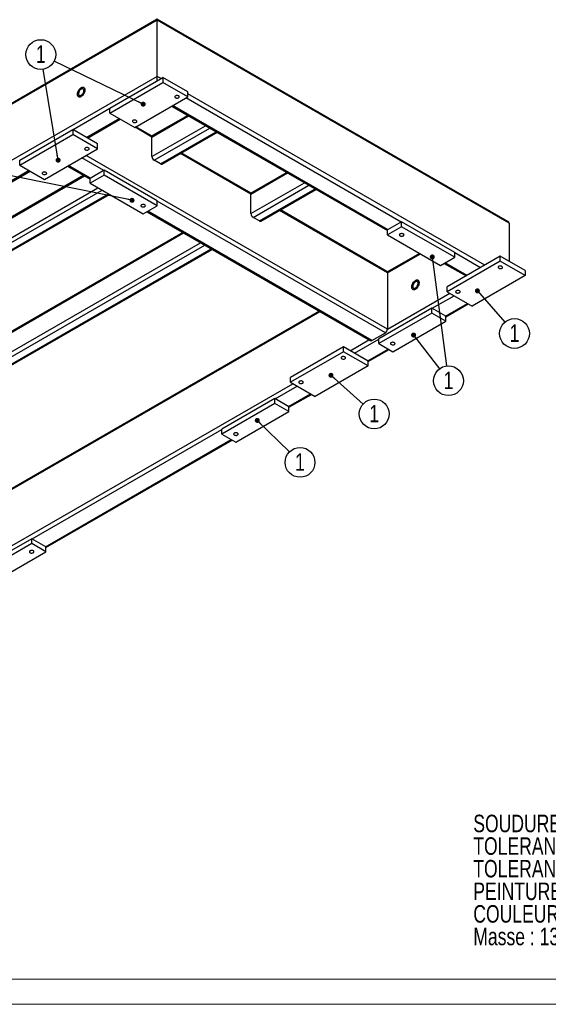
# Model space of a CAD drawing. Header units: millimetres. Extents: x 0 to 841, y 0 to 594.
# Tile 6 of 12: x 531 to 637, y 0 to 197. Entities that reach past the tile are written whole.
import ezdxf

# ---------------------------------------------------------------- set-up
doc = ezdxf.new("R2010")
doc.units = ezdxf.units.MM
doc.layers.add('NOTES', color=6, linetype='Continuous')
doc.layers.add('TRAIT-FORT', color=4, linetype='Continuous', lineweight=25)
doc.styles.add('SLDTEXTSTYLE0', font='TXT', dxfattribs={"width": 0.75})
doc.dimstyles.new('SLDDIMSTYLE2', dxfattribs={"dimtxt": 0.18, "dimasz": 1, "dimexe": 0, "dimexo": 0.0625, "dimgap": 0, "dimtad": 0, "dimtih": 1, "dimtoh": 1, "dimdec": 0, "dimrnd": 1e-09, "dimzin": 0, "dimdsep": 46, "dimtxsty": 'Standard', "dimblk1": 'DOT', "dimblk2": 'DOT', "dimsah": 1, "dimcen": 0.09, "dimadec": 0, "dimazin": 0, "dimtfac": 1, "dimtdec": 0, "dimtofl": 0, "dimtmove": 0, "dimatfit": 3, "dimldrblk": 'DOT', "dimfxl": 1, "dimfrac": 2, "dimtolj": 1, "dimtzin": 0, "dimarcsym": 0})

# ---------------------------------------------------------------- blocks, each defined once
blk = doc.blocks.new('SW_NOTE_0')
at = {"layer": 'NOTES', "color": 0, "char_height": 3.5, "attachment_point": 1, "style": 'SLDTEXTSTYLE0'}
for s, insert in [('SOUDURES :  A=3 CONTINUE ETANCHE', (0, 4.51)), ('TOLERANCE GENERALE : ± 1 mm', (0, -0.01)), ('TOLERANCE DE PLANEITE : ± 1 mm/m', (0, -4.54)), ('PEINTURE EPOXY EP: 60µ', (0, -9.07)), ('COULEUR : BLANC RAL 9010', (0, -13.59)), ('Masse : 136.78 Kg', (0, -18.12))]:
    blk.add_mtext(s, dxfattribs=dict(at, insert=insert))
blk = doc.blocks.new('SW_NOTE_16')
at = {"layer": 'NOTES', "color": 0}
blk.add_circle((2.22, -1.99), 2.98, dxfattribs=at)
at = {"layer": 'NOTES', "color": 0, "insert": (2.23, -0.17), "char_height": 3.5, "attachment_point": 2, "style": 'SLDTEXTSTYLE0'}
blk.add_mtext('1', dxfattribs=at)
blk = doc.blocks.new('_Dot')
at = {"color": 0, "linetype": 'ByBlock', "lineweight": -2}
blk.add_line((-0.5, 0), (-1, 0), dxfattribs=at)
at = {"color": 0, "linetype": 'ByBlock', "const_width": 0.5}
blk.add_lwpolyline([(-0.25, 0, 1), (0.25, 0, 1)], format="xyb", close=True, dxfattribs=at)
blk = doc.blocks.new('SW_NOTE_17')
at = {"layer": 'NOTES', "color": 0}
blk.add_circle((2.13, -2.09), 2.98, dxfattribs=at)
at = {"layer": 'NOTES', "color": 0, "insert": (2.13, -0.27), "char_height": 3.5, "attachment_point": 2, "style": 'SLDTEXTSTYLE0'}
blk.add_mtext('1', dxfattribs=at)
blk = doc.blocks.new('SW_NOTE_18')
at = {"layer": 'NOTES', "color": 0}
blk.add_circle((1.96, -2.25), 2.98, dxfattribs=at)
at = {"layer": 'NOTES', "color": 0, "insert": (1.96, -0.43), "char_height": 3.5, "attachment_point": 2, "style": 'SLDTEXTSTYLE0'}
blk.add_mtext('1', dxfattribs=at)
blk = doc.blocks.new('SW_NOTE_19')
at = {"layer": 'NOTES', "color": 0}
blk.add_circle((1.81, -2.37), 2.98, dxfattribs=at)
at = {"layer": 'NOTES', "color": 0, "insert": (1.82, -0.55), "char_height": 3.5, "attachment_point": 2, "style": 'SLDTEXTSTYLE0'}
blk.add_mtext('1', dxfattribs=at)
blk = doc.blocks.new('SW_NOTE_20')
at = {"layer": 'NOTES', "color": 0}
blk.add_circle((-0.48, 2.94), 2.98, dxfattribs=at)
at = {"layer": 'NOTES', "color": 0, "insert": (-0.48, 4.76), "char_height": 3.5, "attachment_point": 2, "style": 'SLDTEXTSTYLE0'}
blk.add_mtext('1', dxfattribs=at)

msp = doc.modelspace()

# ---------------------------------------------------------------- linework, layer by layer
at = {"lineweight": 18}
for p, q in [((836, 5), (5, 5)), ((841, 0), (0, 0))]:
    msp.add_line(p, q, dxfattribs=at)
at = {"lineweight": 18, "flags": 128}
msp.add_lwpolyline([(607.73, 153.81), (607.56, 153.75), (607.37, 153.73), (607.18, 153.75), (607.02, 153.81), (606.91, 153.91), (606.87, 154.02), (606.91, 154.13), (607.02, 154.22), (607.18, 154.29), (607.37, 154.31), (607.56, 154.29), (607.73, 154.22), (607.83, 154.13), (607.87, 154.02), (607.83, 153.91), (607.73, 153.81)], dxfattribs=at)
at = {"layer": 'TRAIT-FORT', "lineweight": 25}
for p, q in [((558.51, 197.21), (352.64, 78.36)), ((628.62, 156.73), (558.51, 197.21)), ((558.51, 197), (558.51, 197.21)), ((558.51, 197), (558.51, 197.21)), ((558.51, 197), (352.39, 78.01)), ((628.87, 156.39), (558.51, 197)), ((558.51, 185.74), (558.51, 197)), ((558.51, 185.74), (352.39, 66.74)), ((549.04, 179.37), (559.64, 185.49)), ((558.51, 184.84), (558.51, 185.74)), ((558.51, 184.84), (558.51, 185.74)), ((559.29, 185.29), (558.51, 185.74)), ((559.64, 185.49), (559.64, 184.51)), ((564.59, 182.63), (559.64, 185.49)), ((549.04, 178.39), (559.64, 184.51)), ((564.59, 181.65), (559.64, 184.51)), ((553.99, 175.53), (564.59, 181.65)), ((607.3, 156.59), (564.24, 181.45)), ((564.59, 181.65), (564.59, 182.63)), ((623.99, 147.94), (564.59, 182.23)), ((549.04, 178.39), (549.04, 179.37)), ((561.38, 179.8), (604.54, 154.88)), ((604.61, 155.04), (561.55, 179.9)), ((549.04, 179.29), (541.68, 175.04)), ((549.04, 178.39), (553.99, 175.53)), ((557.45, 173.61), (564.77, 177.84)), ((564.59, 177.94), (557.58, 173.89)), ((550.95, 177.29), (544.37, 173.49)), ((544.55, 173.39), (551.12, 177.18)), ((557.45, 173.61), (554.06, 175.57)), ((557.49, 173.8), (554.23, 175.67)), ((557.45, 169.69), (568.16, 175.88)), ((531.01, 168.96), (541.61, 175.08)), ((531.01, 167.98), (541.61, 174.1)), ((541.61, 175.08), (541.61, 174.1)), ((546.56, 172.22), (541.61, 175.08)), ((546.56, 171.24), (541.61, 174.1)), ((557.45, 169.69), (557.45, 173.61)), ((557.88, 168.96), (569.01, 175.39)), ((559.15, 168.23), (570.28, 174.65)), ((559.45, 168.2), (570.46, 174.55)), ((546.56, 171.24), (546.56, 172.22)), ((535.95, 165.12), (546.56, 171.24)), ((604.54, 135.16), (544.3, 169.94)), ((577.25, 162.18), (563.14, 170.33)), ((577.29, 162.37), (563.32, 170.43)), ((531.01, 167.98), (531.01, 168.96)), ((531.01, 167.98), (535.95, 165.12)), ((540.59, 167.8), (545.08, 165.2)), ((545.15, 165.37), (540.76, 167.9)), ((547.83, 166.92), (543.45, 169.45)), ((559.15, 168.23), (557.88, 168.96)), ((481.92, 130.01), (543.98, 165.84)), ((543.8, 165.94), (482.04, 130.28)), ((532.91, 166.88), (528.53, 164.35)), ((528.6, 164.18), (533.09, 166.78)), ((547.9, 166.96), (545.08, 165.33)), ((547.9, 165.98), (545.08, 164.35)), ((547.9, 165.98), (547.9, 166.96)), ((558.51, 160.84), (547.9, 166.96)), ((558.51, 159.86), (547.9, 165.98)), ((577.25, 162.18), (584.57, 166.41)), ((584.39, 166.51), (577.37, 162.46)), ((545.08, 164.35), (545.08, 165.33)), ((545.08, 164.35), (555.68, 158.22)), ((577.25, 158.27), (587.96, 164.45)), ((577.67, 157.53), (588.81, 163.96)), ((481.92, 126.09), (546.63, 163.45)), ((482.34, 125.36), (547.48, 162.96)), ((483.61, 124.62), (548.75, 162.22)), ((483.91, 124.59), (548.93, 162.12)), ((577.25, 158.27), (577.25, 162.18)), ((578.95, 156.8), (590.08, 163.22)), ((579.25, 156.77), (590.26, 163.12)), ((555.68, 158.22), (558.51, 159.86)), ((558.51, 159.86), (558.51, 160.84)), ((604.12, 134.42), (558.51, 160.75)), ((556.43, 158.65), (601.13, 132.84)), ((601.43, 132.87), (556.6, 158.75)), ((604.54, 146.43), (582.94, 158.9)), ((604.42, 146.7), (583.12, 159)), ((578.95, 156.8), (577.67, 157.53)), ((607.37, 156.63), (604.54, 155)), ((607.37, 155.65), (607.37, 156.63)), ((617.98, 150.51), (607.37, 156.63)), ((628.87, 156.39), (628.87, 148.71)), ((501.72, 118.58), (563.78, 154.41)), ((563.6, 154.51), (501.84, 118.85)), ((607.37, 155.65), (604.54, 154.02)), ((604.54, 154.02), (604.54, 155)), ((604.54, 154.02), (615.15, 147.9)), ((617.98, 149.53), (607.37, 155.65)), ((501.72, 114.66), (567.17, 152.45)), ((502.14, 113.93), (568.02, 151.96)), ((503.41, 113.19), (569.29, 151.22)), ((503.71, 113.16), (569.47, 151.12)), ((610.94, 150.32), (604.51, 146.61)), ((604.54, 146.43), (611.12, 150.22)), ((617.98, 149.53), (617.98, 150.51)), ((623.14, 147.45), (617.98, 150.43)), ((615.15, 147.9), (617.98, 149.53)), ((615.89, 148.32), (620.28, 145.79)), ((620.45, 145.9), (616.07, 148.43)), ((627.1, 149.73), (616.49, 143.61)), ((627.1, 148.75), (616.49, 142.63)), ((627.1, 148.75), (627.1, 149.73)), ((632.05, 146.88), (627.1, 149.73)), ((632.05, 145.9), (627.1, 148.75)), ((604.54, 146.43), (604.54, 135.16)), ((632.05, 145.9), (621.44, 139.77)), ((632.05, 146.88), (632.05, 145.9)), ((604.54, 135.16), (616.99, 142.34)), ((616.49, 142.63), (616.49, 143.61)), ((616.49, 142.63), (621.44, 139.77)), ((613.45, 139.32), (617.84, 141.85)), ((616.14, 137.77), (620.52, 140.3)), ((616.21, 137.61), (620.7, 140.2)), ((590.9, 138.75), (528.97, 103)), ((529.01, 102.82), (591.07, 138.65)), ((613.38, 139.36), (602.78, 133.24)), ((613.38, 138.38), (602.78, 132.26)), ((613.38, 138.38), (613.38, 139.36)), ((616.21, 137.73), (613.38, 139.36)), ((616.21, 136.75), (613.38, 138.38)), ((605.6, 130.63), (616.21, 136.75)), ((616.21, 136.75), (616.21, 137.73)), ((601.43, 132.87), (604.12, 134.42)), ((597.07, 130.84), (600.83, 133.02)), ((597.92, 130.35), (602.78, 133.16)), ((602.78, 132.26), (602.78, 133.24)), ((602.78, 132.26), (605.6, 130.63)), ((595.72, 131.62), (585.12, 125.5)), ((595.72, 130.64), (585.12, 124.52)), ((595.72, 130.64), (595.72, 131.62)), ((600.67, 128.76), (595.72, 131.62)), ((600.67, 127.78), (595.72, 130.64)), ((600.6, 128.8), (604.69, 131.16)), ((600.67, 128.64), (604.86, 131.06)), ((600.67, 127.78), (600.67, 128.76)), ((600.67, 127.78), (590.07, 121.66)), ((529.01, 91.55), (585.61, 124.23)), ((585.12, 124.52), (585.12, 125.5)), ((585.12, 124.52), (590.07, 121.66)), ((582.08, 121.21), (586.46, 123.74)), ((582.01, 121.25), (571.4, 115.13)), ((582.01, 120.27), (571.4, 114.15)), ((582.01, 120.27), (582.01, 121.25)), ((584.84, 119.62), (582.01, 121.25)), ((584.84, 118.64), (582.01, 120.27)), ((584.76, 119.66), (589.15, 122.19)), ((584.84, 119.5), (589.32, 122.09)), ((574.23, 112.52), (584.84, 118.64)), ((584.84, 118.64), (584.84, 119.62)), ((533.48, 93.16), (571.4, 115.05)), ((571.4, 114.15), (571.4, 115.13)), ((536.17, 91.6), (573.31, 113.05)), ((536.24, 91.44), (573.48, 112.94)), ((571.4, 114.15), (574.23, 112.52)), ((533.41, 93.2), (522.8, 87.07)), ((533.41, 92.22), (533.41, 93.2)), ((536.24, 91.56), (533.41, 93.2)), ((533.41, 92.22), (522.8, 86.09)), ((536.24, 90.58), (533.41, 92.22)), ((536.24, 90.58), (536.24, 91.56)), ((525.63, 84.46), (536.24, 90.58))]:
    msp.add_line(p, q, dxfattribs=at)
at = {"layer": 'TRAIT-FORT', "lineweight": 25, "flags": 128}
for points in [[(543.31, 183.45), (543.17, 183.36), (543.04, 183.24), (542.92, 183.1), (542.81, 182.94), (542.72, 182.77), (542.64, 182.59), (542.6, 182.42), (542.57, 182.25), (542.57, 182.09), (542.6, 181.95), (542.64, 181.83), (542.72, 181.73), (542.81, 181.67), (542.92, 181.64), (543.04, 181.64), (543.17, 181.67), (543.31, 181.74), (543.45, 181.83), (543.58, 181.95), (543.7, 182.09), (543.81, 182.25), (543.9, 182.42), (543.97, 182.59), (544.02, 182.77), (544.05, 182.94), (544.05, 183.1), (544.02, 183.24), (543.97, 183.36), (543.9, 183.45), (543.81, 183.52), (543.7, 183.55), (543.58, 183.55), (543.45, 183.51), (543.31, 183.45)], [(543.31, 183.45), (543.45, 183.52), (543.58, 183.55), (543.7, 183.55), (543.81, 183.52), (543.9, 183.45), (543.97, 183.36), (544.02, 183.24), (544.05, 183.1), (544.05, 182.94), (544.02, 182.77), (543.97, 182.6), (543.9, 182.42), (543.81, 182.25), (543.7, 182.09), (543.58, 181.95), (543.45, 181.83), (543.31, 181.74), (543.17, 181.67), (543.04, 181.64), (542.92, 181.64), (542.81, 181.67), (542.72, 181.74), (542.64, 181.83), (542.59, 181.95), (542.57, 182.09), (542.57, 182.25), (542.59, 182.42), (542.64, 182.59), (542.72, 182.77), (542.81, 182.94), (542.92, 183.1), (543.04, 183.24), (543.17, 183.36), (543.31, 183.45)], [(543.31, 183.21), (543.2, 183.13), (543.09, 183.02), (542.99, 182.9), (542.91, 182.76), (542.84, 182.61), (542.8, 182.46), (542.78, 182.32), (542.79, 182.19), (542.82, 182.08), (542.87, 182), (542.94, 181.94), (543.04, 181.91), (543.14, 181.92), (543.25, 181.95), (543.37, 182.02), (543.48, 182.11), (543.58, 182.23), (543.67, 182.36), (543.75, 182.5), (543.8, 182.65), (543.83, 182.8), (543.84, 182.93), (543.82, 183.05), (543.78, 183.15), (543.71, 183.22), (543.63, 183.27), (543.53, 183.28), (543.42, 183.26), (543.31, 183.21)], [(562.15, 181.47), (562.26, 181.43), (562.38, 181.4), (562.5, 181.39), (562.63, 181.41), (562.74, 181.45), (562.83, 181.5), (562.89, 181.56), (562.92, 181.64), (562.91, 181.71), (562.87, 181.78), (562.79, 181.84), (562.69, 181.88), (562.57, 181.91), (562.44, 181.91), (562.31, 181.9), (562.2, 181.86), (562.11, 181.81), (562.05, 181.74), (562.02, 181.67), (562.03, 181.6), (562.08, 181.53), (562.15, 181.47)], [(553.67, 176.57), (553.77, 176.53), (553.89, 176.5), (554.02, 176.5), (554.14, 176.51), (554.26, 176.55), (554.35, 176.6), (554.41, 176.66), (554.43, 176.74), (554.43, 176.81), (554.38, 176.88), (554.3, 176.94), (554.2, 176.98), (554.08, 177.01), (553.95, 177.01), (553.83, 177), (553.72, 176.96), (553.63, 176.91), (553.56, 176.85), (553.54, 176.77), (553.55, 176.7), (553.59, 176.63), (553.67, 176.57)], [(544.12, 171.06), (544.22, 171.02), (544.34, 170.99), (544.47, 170.99), (544.6, 171), (544.71, 171.04), (544.8, 171.09), (544.86, 171.15), (544.89, 171.23), (544.88, 171.3), (544.84, 171.37), (544.76, 171.43), (544.66, 171.47), (544.54, 171.5), (544.41, 171.5), (544.28, 171.49), (544.17, 171.45), (544.08, 171.4), (544.02, 171.34), (543.99, 171.26), (544, 171.19), (544.05, 171.12), (544.12, 171.06)], [(535.64, 166.16), (535.74, 166.12), (535.86, 166.09), (535.99, 166.09), (536.11, 166.1), (536.22, 166.14), (536.32, 166.19), (536.38, 166.26), (536.4, 166.33), (536.39, 166.4), (536.35, 166.47), (536.27, 166.53), (536.17, 166.57), (536.05, 166.6), (535.92, 166.61), (535.8, 166.59), (535.69, 166.55), (535.59, 166.5), (535.53, 166.44), (535.51, 166.36), (535.52, 166.29), (535.56, 166.22), (535.64, 166.16)], [(555.36, 159.67), (555.47, 159.63), (555.59, 159.6), (555.72, 159.6), (555.84, 159.61), (555.95, 159.65), (556.04, 159.7), (556.1, 159.76), (556.13, 159.84), (556.12, 159.91), (556.08, 159.98), (556, 160.04), (555.9, 160.08), (555.78, 160.11), (555.65, 160.11), (555.53, 160.1), (555.41, 160.06), (555.32, 160.01), (555.26, 159.95), (555.23, 159.87), (555.24, 159.8), (555.29, 159.73), (555.36, 159.67)], [(607.05, 153.83), (607.16, 153.79), (607.28, 153.76), (607.4, 153.76), (607.53, 153.78), (607.64, 153.81), (607.73, 153.86), (607.79, 153.93), (607.82, 154), (607.81, 154.07), (607.77, 154.14), (607.69, 154.2), (607.59, 154.25), (607.47, 154.27), (607.34, 154.28), (607.22, 154.26), (607.1, 154.23), (607.01, 154.17), (606.95, 154.11), (606.92, 154.04), (606.93, 153.96), (606.98, 153.89), (607.05, 153.83)], [(626.78, 147.34), (626.89, 147.3), (627.01, 147.27), (627.13, 147.27), (627.26, 147.28), (627.37, 147.32), (627.46, 147.37), (627.52, 147.44), (627.55, 147.51), (627.54, 147.58), (627.5, 147.65), (627.42, 147.71), (627.32, 147.76), (627.2, 147.78), (627.07, 147.79), (626.94, 147.77), (626.83, 147.74), (626.74, 147.68), (626.68, 147.62), (626.65, 147.55), (626.66, 147.47), (626.71, 147.4), (626.78, 147.34)], [(610.13, 144.88), (609.99, 144.78), (609.86, 144.66), (609.74, 144.52), (609.63, 144.36), (609.54, 144.19), (609.47, 144.02), (609.42, 143.84), (609.39, 143.67), (609.39, 143.51), (609.42, 143.37), (609.47, 143.25), (609.54, 143.16), (609.63, 143.1), (609.74, 143.06), (609.86, 143.06), (609.99, 143.1), (610.13, 143.16), (610.27, 143.25), (610.4, 143.37), (610.52, 143.52), (610.63, 143.67), (610.72, 143.84), (610.79, 144.02), (610.84, 144.2), (610.87, 144.37), (610.87, 144.52), (610.84, 144.67), (610.79, 144.78), (610.72, 144.88), (610.63, 144.94), (610.52, 144.97), (610.4, 144.97), (610.27, 144.94), (610.13, 144.88)], [(610.13, 144.88), (610.27, 144.94), (610.4, 144.97), (610.52, 144.97), (610.63, 144.94), (610.72, 144.88), (610.79, 144.78), (610.84, 144.67), (610.87, 144.52), (610.87, 144.37), (610.84, 144.2), (610.79, 144.02), (610.72, 143.84), (610.63, 143.67), (610.52, 143.52), (610.4, 143.37), (610.27, 143.25), (610.13, 143.16), (609.99, 143.1), (609.86, 143.06), (609.74, 143.06), (609.63, 143.1), (609.54, 143.16), (609.47, 143.25), (609.42, 143.37), (609.39, 143.51), (609.39, 143.67), (609.42, 143.84), (609.47, 144.02), (609.54, 144.19), (609.63, 144.36), (609.74, 144.52), (609.86, 144.66), (609.99, 144.78), (610.13, 144.88)], [(610.13, 144.63), (610.02, 144.55), (609.91, 144.45), (609.81, 144.32), (609.73, 144.18), (609.66, 144.03), (609.62, 143.89), (609.6, 143.75), (609.61, 143.62), (609.64, 143.51), (609.69, 143.42), (609.77, 143.36), (609.86, 143.34), (609.96, 143.34), (610.07, 143.38), (610.19, 143.44), (610.3, 143.54), (610.4, 143.65), (610.5, 143.78), (610.57, 143.93), (610.62, 144.08), (610.65, 144.22), (610.66, 144.36), (610.64, 144.48), (610.6, 144.58), (610.53, 144.65), (610.45, 144.69), (610.35, 144.7), (610.24, 144.68), (610.13, 144.63)], [(618.3, 142.45), (618.4, 142.4), (618.52, 142.38), (618.65, 142.37), (618.77, 142.39), (618.89, 142.42), (618.98, 142.47), (619.04, 142.54), (619.06, 142.61), (619.06, 142.68), (619.01, 142.75), (618.93, 142.81), (618.83, 142.86), (618.71, 142.88), (618.58, 142.89), (618.46, 142.87), (618.35, 142.84), (618.26, 142.79), (618.19, 142.72), (618.17, 142.65), (618.18, 142.57), (618.22, 142.51), (618.3, 142.45)], [(605.92, 132.08), (606, 132.14), (606.04, 132.21), (606.05, 132.28), (606.03, 132.35), (605.97, 132.42), (605.87, 132.47), (605.76, 132.5), (605.64, 132.52), (605.51, 132.52), (605.39, 132.49), (605.29, 132.44), (605.21, 132.39), (605.17, 132.32), (605.16, 132.24), (605.18, 132.17), (605.24, 132.11), (605.34, 132.05), (605.45, 132.02), (605.57, 132), (605.7, 132.01), (605.82, 132.03), (605.92, 132.08)], [(595.41, 129.23), (595.51, 129.19), (595.63, 129.16), (595.76, 129.16), (595.88, 129.17), (595.99, 129.21), (596.08, 129.26), (596.15, 129.32), (596.17, 129.4), (596.16, 129.47), (596.12, 129.54), (596.04, 129.6), (595.94, 129.64), (595.82, 129.67), (595.69, 129.67), (595.57, 129.66), (595.45, 129.62), (595.36, 129.57), (595.3, 129.51), (595.28, 129.43), (595.28, 129.36), (595.33, 129.29), (595.41, 129.23)], [(586.92, 124.33), (587.02, 124.29), (587.14, 124.26), (587.27, 124.26), (587.4, 124.27), (587.51, 124.31), (587.6, 124.36), (587.66, 124.43), (587.69, 124.5), (587.68, 124.57), (587.63, 124.64), (587.56, 124.7), (587.45, 124.74), (587.33, 124.77), (587.21, 124.78), (587.08, 124.76), (586.97, 124.72), (586.88, 124.67), (586.82, 124.61), (586.79, 124.53), (586.8, 124.46), (586.84, 124.39), (586.92, 124.33)], [(574.55, 113.96), (574.62, 114.02), (574.67, 114.09), (574.68, 114.17), (574.65, 114.24), (574.59, 114.3), (574.5, 114.36), (574.39, 114.39), (574.26, 114.41), (574.13, 114.4), (574.01, 114.38), (573.91, 114.33), (573.83, 114.27), (573.79, 114.2), (573.78, 114.13), (573.81, 114.06), (573.87, 113.99), (573.96, 113.94), (574.07, 113.9), (574.2, 113.89), (574.32, 113.89), (574.44, 113.92), (574.55, 113.96)], [(533.09, 90.4), (533.19, 90.36), (533.31, 90.33), (533.44, 90.32), (533.57, 90.34), (533.68, 90.38), (533.77, 90.43), (533.83, 90.49), (533.86, 90.56), (533.85, 90.64), (533.8, 90.71), (533.73, 90.77), (533.62, 90.81), (533.5, 90.84), (533.38, 90.84), (533.25, 90.83), (533.14, 90.79), (533.05, 90.74), (532.99, 90.67), (532.96, 90.6), (532.97, 90.53), (533.01, 90.46), (533.09, 90.4)]]:
    msp.add_lwpolyline(points, dxfattribs=at)
at = {"layer": 'TRAIT-FORT', "lineweight": 25}
for centre, radius, start, end in [((557.74, 173.65), 0.288, 124.0564, 187.2558), ((558.37, 169.74), 0.922, 182.6055, 237.3945), ((559.32, 168.47), 0.302, 234.3824, 294.3071), ((577.54, 162.22), 0.288, 124.0564, 187.2558), ((578.17, 158.31), 0.922, 182.6055, 237.3945), ((579.12, 157.04), 0.302, 234.3824, 294.3071), ((604.25, 146.46), 0.296, 353.7012, 54.9867), ((603.62, 135.2), 0.922, 302.6055, 357.3945), ((601.26, 133.12), 0.302, 245.6929, 305.6176)]:
    msp.add_arc(centre, radius, start, end, dxfattribs=at)
msp.add_ellipse((628.02, 156.39), major_axis=(0.849, 0), ratio=0.577382, start_param=0, end_param=0.785479, dxfattribs=at)

# ---------------------------------------------------------------- block references
at = {"layer": 'NOTES'}
for name, p in [('SW_NOTE_20', (535.7, 187.17)), ('SW_NOTE_18', (627.98, 136.52)), ('SW_NOTE_19', (614.92, 127.2)), ('SW_NOTE_16', (599.67, 120.16)), ('SW_NOTE_17', (584.92, 110.57)), ('SW_NOTE_0', (621.7, 33.44))]:
    msp.add_blockref(name, p, dxfattribs=at)

# ---------------------------------------------------------------- leaders
for points in [[(555.7, 180.18), (537.9, 188.81)], [(538.68, 168.98), (535.7, 187.17)], [(553.46, 160.94), (503.3, 171.04)], [(613.5, 149.61), (616.34, 127.79)], [(622.52, 142.81), (627.98, 136.52)], [(609.75, 133.97), (614.92, 127.2)], [(593.24, 125.91), (599.67, 120.16)], [(578.51, 116.87), (584.92, 110.57)]]:
    msp.add_leader(points, dimstyle='SLDDIMSTYLE2', dxfattribs=at)

doc.saveas('drawing.dxf')
